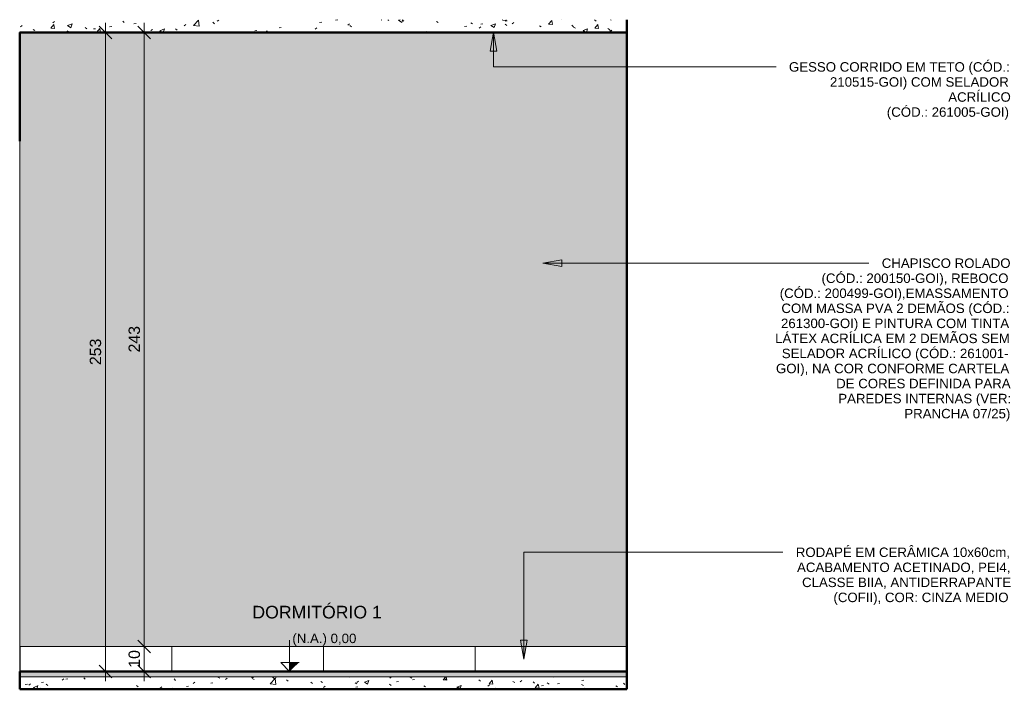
# Model space of a CAD drawing. Header units: metres. Extents: x 5.1 to 22.9, y -14.4 to 2.6.
# Tile 3 of 5: x 5.1 to 9, y -0.1 to 2.6. Entities that reach past the tile are written whole.
import ezdxf

# ---------------------------------------------------------------- set-up
doc = ezdxf.new("R2010")
doc.units = ezdxf.units.M
for name, color, linetype, lineweight in [('A-ANNO-DIMS', 7, 'Continuous', 9), ('A-ANNO-DIMS-25', 7, 'Continuous', 9), ('A-CLNG', 7, 'Continuous', 5), ('A-DOOR', 7, 'Continuous', 5), ('A-FLOR', 7, 'Continuous', 5), ('A-FLOR-MCUT', 7, 'Continuous', 5), ('A-FLOR-PATT', 7, 'Continuous', 50), ('A-WALL', 7, 'Continuous', 5), ('A-WALL-PATT', 7, 'Continuous', 5), ('G-ANNO-DIMS', 7, 'Continuous', 9), ('G-ANNO-TEXT', 7, 'Continuous', 9), ('I-WALL', 7, 'Continuous', 5)]:
    doc.layers.add(name, color=color, linetype=linetype, lineweight=lineweight)
doc.styles.add('Arial', font='arial.ttf', dxfattribs={"height": 0.0375})
doc.styles.add('Arial_1', font='arial.ttf', dxfattribs={"height": 0.05})
doc.styles.add('Arial_2', font='arial.ttf', dxfattribs={"height": 0.045})
doc.dimstyles.new('Com_linha__ref__contínua__-_Cor_Vermelha_Arial_1_8mm', dxfattribs={"dimscale": 0.3048, "dimtxt": 0.045912, "dimasz": 0.164042, "dimexe": 0.123031, "dimexo": 0.123031, "dimgap": 0.012303, "dimtad": 1, "dimdec": 1, "dimlfac": 100, "dimrnd": 0.1, "dimdsep": 46, "dimtxsty": 'Arial_2', "dimblk1": 'OBLIQUE', "dimblk2": 'OBLIQUE', "dimsah": 1, "dimcen": 0.09, "dimdle": 0.123031, "dimazin": 0, "dimtfac": 1, "dimtdec": 4, "dimtix": 1, "dimtmove": 0, "dimatfit": 3, "dimfxl": 1, "dimtvp": 1, "dimtolj": 1, "dimtzin": 0, "dimarcsym": 2})
pattern_1 = [(50, (0, 0), (0.1821895, -0.015938), [0.01905, -0.20955]), (355, (0, 0), (-0.0352423, 0.1910586), [0.01524, -0.16764]), (100.451, (0.01518, -0.00133), (0.146942, 0.1751196), [0.01619, -0.17809]), (46.184, (0, 0.0508), (0.271077, -0.0420454), [0.02857, -0.31432]), (96.636, (0.0226, 0.0473), (0.237407, 0.247433), [0.02429, -0.26714]), (351.184, (0, 0.0508), (0.237406, 0.247428), [0.02286, -0.25146]), (21, (0.0254, 0.0381), (0.1516197, -0.102267), [0.01905, -0.20955]), (326, (0.0254, 0.0381), (0.0618035, 0.1841894), [0.01524, -0.16764]), (71.451, (0.03803, 0.02958), (0.213418, 0.0819242), [0.01619, -0.17809]), (37.5, (0, 0), (0.00308637, 0.08455105), [0.00838, -0.15723, 0.00838, -0.1618, -0.16827]), (37.5, (0, 0), (0.00308637, 0.08455105), [-0.33579, 0.00838, -0.15989]), (7.5, (0, 0), (0.0668157, 0.1001782), [0.00838, -0.08865, 0.00838, -0.15342, -0.06413]), (7.5, (0, 0), (0.0668157, 0.1001782), [-0.25883, 0.00838, -0.05575]), (327.5, (-0.05664, 0), (0.1355866, -0.0057276), [0.00838, -0.05512, 0.00838, -0.18974, -0.26289]), (327.5, (-0.05664, 0), (0.1355866, -0.0057276), [-0.26162, 0.00838, -0.25451]), (317.5, (-0.08204, 0), (0.1481253, 0.0254287), [0.00838, -0.07417, 0.00838, -0.12319, -0.18669]), (317.5, (-0.08204, 0), (0.1481253, 0.0254287), [-0.21412, 0.00838, -0.17831])]
pattern_2 = [(0, (5.144, 0), (0, 0.6), []), (90, (5.144, 0), (-0.6, 4e-17), [])]

# ---------------------------------------------------------------- blocks, each defined once
blk = doc.blocks.new('PORTA DE GIRO L_2886462-4c0')
at = {"layer": 'A-DOOR', "lineweight": 15}
for p, q in [((5.1436, 2.09), (5.1433, 2.09)), ((5.1433, 2.085), (5.1436, 2.085)), ((5.1436, 2.085), (5.1436, 2.09))]:
    blk.add_line(p, q, dxfattribs=at)
at = {"layer": 'A-DOOR'}
blk.add_line((5.1436, 2.085), (5.1436, 0), dxfattribs=at)
blk = doc.blocks.new('Elevações de ponto - Cota de elevação - corte _N_O e N_A_-1979376-4c')
at = {"layer": 'G-ANNO-DIMS'}
blk.add_hatch(color=256, dxfattribs=at).paths.add_polyline_path([(6.2483, 0.0368), (6.21, 0), (6.21, 0.0368)])
for p, q in [((6.21, 0), (6.21, 0.125)), ((6.1757, 0.0993), (6.4747, 0.0993)), ((6.21, 0), (6.1757, 0.0368)), ((6.1757, 0.0368), (6.2483, 0.0368)), ((6.21, 0.0368), (6.1757, 0.0368)), ((6.1757, 0.0368), (6.21, 0)), ((6.21, 0), (6.21, 0.0368))]:
    blk.add_line(p, q, dxfattribs=at)
blk = doc.blocks.new('DIMBLOCK1-4c')
at = {"layer": 'A-ANNO-DIMS-25', "color": 242, "true_color": 0xbd2b2e, "transparency": 16777216}
for p, q in [((5.6359, 0.1), (5.6109, 0.125)), ((5.6359, 0.1), (5.5984, 0.1)), ((5.6359, -0.0375), (5.6359, 0.1)), ((5.6359, 0.1), (5.6609, 0.075)), ((5.6359, 0.1), (5.6381, 0.1)), ((5.6359, 0), (5.6109, 0.025)), ((5.6359, 0), (5.5984, 0)), ((5.6359, 0), (5.6609, -0.025)), ((5.6359, 0), (5.6381, 0))]:
    blk.add_line(p, q, dxfattribs=at)
at = {"layer": 'A-ANNO-DIMS-25', "color": 0, "transparency": 16777216, "insert": (5.5738, 0.0154), "char_height": 0.045, "width": 0.083065, "attachment_point": 1, "rotation": 90, "line_spacing_factor": 0.941778, "style": 'Arial_2'}
blk.add_mtext('10', dxfattribs=at)
blk = doc.blocks.new('_Oblique')
at = {"color": 0, "linetype": 'ByBlock', "lineweight": -2}
blk.add_line((-0.5, -0.5), (0.5, 0.5), dxfattribs=at)
blk = doc.blocks.new('DIMBLOCK2-4c')
at = {"layer": 'A-ANNO-DIMS-25', "color": 242, "true_color": 0xbd2b2e, "transparency": 16777216}
for p, q in [((5.6359, 2.53), (5.6109, 2.555)), ((5.6359, 0.1), (5.6359, 2.5675)), ((5.6359, 2.53), (5.5984, 2.53)), ((5.6359, 2.53), (5.6609, 2.505)), ((5.6359, 2.53), (5.6381, 2.53)), ((5.6359, 0.1), (5.6109, 0.125)), ((5.6359, 0.1), (5.5984, 0.1)), ((5.6359, 0.1), (5.6609, 0.075)), ((5.6359, 0.1), (5.6381, 0.1))]:
    blk.add_line(p, q, dxfattribs=at)
at = {"layer": 'A-ANNO-DIMS-25', "color": 0, "transparency": 16777216, "insert": (5.5738, 1.2631), "char_height": 0.045, "width": 0.124597, "attachment_point": 1, "rotation": 90, "line_spacing_factor": 0.941778, "style": 'Arial_2'}
blk.add_mtext('243', dxfattribs=at)
blk = doc.blocks.new('DIMBLOCK3-4c')
at = {"layer": 'A-ANNO-DIMS-25', "color": 242, "true_color": 0xbd2b2e, "transparency": 16777216}
for p, q in [((5.4825, 2.53), (5.4575, 2.555)), ((5.4825, -0.0375), (5.4825, 2.5675)), ((5.4825, 2.53), (5.445, 2.53)), ((5.4825, 2.53), (5.5075, 2.505)), ((5.4825, 2.53), (5.4846, 2.53)), ((5.4825, 0), (5.4575, 0.025)), ((5.4825, 0), (5.445, 0)), ((5.4825, 0), (5.5075, -0.025)), ((5.4825, 0), (5.4846, 0))]:
    blk.add_line(p, q, dxfattribs=at)
at = {"layer": 'A-ANNO-DIMS-25', "color": 0, "transparency": 16777216, "insert": (5.4203, 1.2131), "char_height": 0.045, "width": 0.124597, "attachment_point": 1, "rotation": 90, "line_spacing_factor": 0.941778, "style": 'Arial_2'}
blk.add_mtext('253', dxfattribs=at)

msp = doc.modelspace()

# ---------------------------------------------------------------- hatches: boundary and pattern name
at = {"layer": 'A-FLOR', "true_color": 0xbbc5c4}
msp.add_hatch(color=9, dxfattribs=at).paths.add_polyline_path([(5.1433, -0.02), (7.5437, -0.02), (7.5437, 0), (5.1433, 0)])
at = {"layer": 'A-FLOR-PATT', "lineweight": 5, "true_color": 0x787878}
h = msp.add_hatch(dxfattribs=at)
h.set_pattern_fill('FP_1', color=8, style=0, pattern_type=2)
h.set_pattern_definition(pattern_1)
h.paths.add_polyline_path([(6.1736, 2.53), (7.5437, 2.53), (7.5437, 2.5802), (5.1433, 2.5802), (5.1433, 2.53), (6.0136, 2.53)])
h = msp.add_hatch(dxfattribs=at)
h.set_pattern_fill('FP_1', color=8, style=0, pattern_type=2)
h.set_pattern_definition(pattern_1)
h.paths.add_polyline_path([(7.5437, -0.07), (7.5437, -0.02), (5.1433, -0.02), (5.1433, -0.07), (6.3436, -0.07)])
at = {"layer": 'A-WALL', "true_color": 0xf4f4f4}
msp.add_hatch(color=7, dxfattribs=at).paths.add_polyline_path([(7.5437, 0), (7.5437, 0.1), (7.5417, 0.1), (7.5417, 0)])
at = {"layer": 'A-WALL-PATT', "true_color": 0x787878}
h = msp.add_hatch(dxfattribs=at)
h.set_pattern_fill('FP_3', color=8, style=0, pattern_type=2)
h.set_pattern_definition(pattern_2)
h.paths.add_polyline_path([(5.1436, 0), (5.1456, 0), (5.1456, 0.1), (5.1436, 0.1), (5.1436, 0.0736)])
h = msp.add_hatch(dxfattribs=at)
h.set_pattern_fill('FP_2', color=8, style=0, pattern_type=2)
h.set_pattern_definition(pattern_2)
h.paths.add_polyline_path([(6.1736, 0), (7.5417, 0), (7.5417, 0.1), (5.1456, 0.1), (5.1456, 0), (6.0136, 0)])
at = {"layer": 'G-ANNO-TEXT'}
for points in [[(7.0166, 2.531), (7.0033, 2.456), (7.0298, 2.456)], [(7.2119, 1.6165), (7.2869, 1.6033), (7.2869, 1.6297)], [(7.1364, 0.0497), (7.1497, 0.1247), (7.1232, 0.1247)]]:
    msp.add_hatch(color=256, dxfattribs=at).paths.add_polyline_path(points)
at = {"layer": 'I-WALL', "true_color": 0xf4eccd}
for points in [[(5.1433, 2.1), (5.1436, 2.1), (5.1436, 2.53), (5.1433, 2.53), (5.1433, 2.1253)], [(5.1436, 0.1), (6.0136, 0.1), (6.0136, 2.53), (5.1436, 2.53), (5.1436, 0.4775)], [(6.1736, 0.1), (6.1736, 2.53), (6.0136, 2.53), (6.0136, 0.1)], [(7.5437, 0.1), (7.5437, 2.53), (6.1736, 2.53), (6.1736, 0.1), (7.5417, 0.1)], [(5.1436, 2.09), (5.1436, 2.1), (5.1433, 2.1), (5.1433, 2.09)]]:
    msp.add_hatch(color=254, dxfattribs=at).paths.add_polyline_path(points)

# ---------------------------------------------------------------- linework, layer by layer
at = {"layer": 'A-CLNG'}
for p, q in [((7.5437, 2.532), (5.1436, 2.532)), ((5.1436, 2.532), (5.1436, 2.53)), ((7.5437, 2.531), (5.1436, 2.531))]:
    msp.add_line(p, q, dxfattribs=at)
at = {"layer": 'A-FLOR', "lineweight": 50}
for p, q in [((7.5437, 2.53), (7.5437, 2.5802)), ((5.1436, 2.53), (7.5437, 2.53)), ((7.5437, 0), (5.1433, 0)), ((7.5437, -0.07), (7.5437, 0)), ((5.1433, -0.07), (7.5439, -0.07))]:
    msp.add_line(p, q, dxfattribs=at)
at = {"layer": 'A-FLOR-MCUT'}
msp.add_line((7.5437, -0.02), (5.1433, -0.02), dxfattribs=at)
at = {"layer": 'A-WALL'}
for p, q in [((5.1436, 2.53), (5.1433, 2.53)), ((5.1436, 0.1), (7.5417, 0.1)), ((5.1456, 0), (5.1456, 0.1))]:
    msp.add_line(p, q, dxfattribs=at)
at = {"layer": 'A-WALL', "lineweight": 25}
for p, q in [((7.5417, 0.1), (7.5417, 0)), ((7.5437, 0.1), (7.5417, 0.1))]:
    msp.add_line(p, q, dxfattribs=at)
at = {"layer": 'G-ANNO-TEXT'}
for p, q in [((7.0166, 2.531), (7.0033, 2.456)), ((7.0298, 2.456), (7.0166, 2.531)), ((7.0166, 2.531), (7.0166, 2.3932)), ((7.0033, 2.456), (7.0298, 2.456)), ((7.0166, 2.3932), (8.0733, 2.3932)), ((8.0733, 2.3932), (8.1345, 2.3932)), ((7.2869, 1.6297), (7.2119, 1.6165)), ((7.2119, 1.6165), (7.2869, 1.6033)), ((7.2119, 1.6165), (7.9178, 1.6165)), ((7.2869, 1.6033), (7.2869, 1.6297)), ((7.9178, 1.6165), (8.5015, 1.6165)), ((7.1364, 0.4724), (7.9747, 0.4724)), ((7.1364, 0.0497), (7.1364, 0.4724)), ((7.9747, 0.4724), (8.1616, 0.4724)), ((7.1497, 0.1247), (7.1232, 0.1247)), ((7.1232, 0.1247), (7.1364, 0.0497)), ((7.1364, 0.0497), (7.1497, 0.1247))]:
    msp.add_line(p, q, dxfattribs=at)
at = {"layer": 'I-WALL', "lineweight": 50}
for p, q in [((5.1436, 2.1), (5.1436, 2.53)), ((7.5437, 2.53), (7.5437, 0)), ((5.1433, 2.1), (5.1436, 2.1)), ((5.1436, -0.07), (5.1436, 0))]:
    msp.add_line(p, q, dxfattribs=at)
at = {"layer": 'I-WALL'}
msp.add_line((5.1436, 2.1), (5.1436, 2.09), dxfattribs=at)

# ---------------------------------------------------------------- block references
at = {"layer": 'A-DOOR'}
msp.add_blockref('PORTA DE GIRO L_2886462-4c0', (0, 0), dxfattribs=at)
at = {"layer": 'G-ANNO-DIMS'}
msp.add_blockref('Elevações de ponto - Cota de elevação - corte _N_O e N_A_-1979376-4c', (0, 0), dxfattribs=at)

# ---------------------------------------------------------------- texts
at = {"layer": 'G-ANNO-DIMS', "lineweight": 18, "insert": (6.2215, 0.1504), "char_height": 0.0375, "width": 0.30255, "attachment_point": 1, "line_spacing_factor": 0.941778, "style": 'Arial'}
msp.add_mtext('(N.A.) 0,00', dxfattribs=at)
at = {"layer": 'G-ANNO-TEXT', "attachment_point": 1}
for s, insert, char_height, width, style in [('GESSO CORRIDO EM TETO (CÓD.: ', (8.1853, 2.412), 0.0375, 1.066244, 'Arial'), ('210515-GOI) COM SELADOR ', (8.3474, 2.3524), 0.0375, 0.869831, 'Arial'), ('ACRÍLICO ', (8.8153, 2.2929), 0.0375, 0.302637, 'Arial'), ('(CÓD.: 261005-GOI)', (8.5723, 2.2334), 0.0375, 0.597257, 'Arial'), ('CHAPISCO ROLADO', (8.5523, 1.6352), 0.0375, 0.621308, 'Arial'), ('(CÓD.: 200150-GOI), REBOCO', (8.3142, 1.5757), 0.0375, 0.909915, 'Arial'), ('(CÓD.: 200499-GOI),EMASSAMENTO', (8.1488, 1.5162), 0.0375, 1.110337, 'Arial'), ('COM MASSA PVA 2 DEMÃOS (CÓD.:', (8.1555, 1.4567), 0.0375, 1.10232, 'Arial'), ('261300-GOI) E PINTURA COM TINTA', (8.1538, 1.3971), 0.0375, 1.104325, 'Arial'), ('LÁTEX ACRÍLICA EM 2 DEMÃOS SEM', (8.1306, 1.3376), 0.0375, 1.132384, 'Arial'), ('SELADOR ACRÍLICO (CÓD.: 261001-', (8.1571, 1.2781), 0.0375, 1.100316, 'Arial'), ('GOI), NA COR CONFORME CARTELA', (8.134, 1.2185), 0.0375, 1.128375, 'Arial'), ('DE CORES DEFINIDA PARA', (8.3721, 1.159), 0.0375, 0.839768, 'Arial'), ('PAREDES INTERNAS (VER:', (8.3803, 1.0995), 0.0375, 0.829747, 'Arial'), ('PRANCHA 07/25)', (8.6416, 1.0399), 0.0375, 0.51308, 'Arial'), ('RODAPÉ EM CERÂMICA 10x60cm, ', (8.2124, 0.4912), 0.0375, 1.032173, 'Arial'), ('ACABAMENTO ACETINADO, PEI4, ', (8.2173, 0.4316), 0.0375, 1.02616, 'Arial'), ('CLASSE BIIA, ANTIDERRAPANTE ', (8.2372, 0.3721), 0.0375, 1.002109, 'Arial'), ('(COFII), COR: CINZA MEDIO', (8.3612, 0.3126), 0.0375, 0.851793, 'Arial'), ('DORMITÓRIO 1', (6.0633, 0.2605), 0.05, 0.62732, 'Arial_1')]:
    msp.add_mtext(s, dxfattribs=dict(at, insert=insert, char_height=char_height, width=width, style=style))

# ---------------------------------------------------------------- dimensions: what is measured, and where the dimension line sits
at = {"layer": 'A-ANNO-DIMS', "color": 242, "true_color": 0xbd2b2e}
for base, p1, p2, override, picture, middle in [((5.4825, 2.53), (5.4471, 0), (5.4471, 2.53), {"dimpost": '<>', "dimfxl": 2.53}, 'DIMBLOCK3-4c', (5.4558, 1.265)), ((5.6359, 2.53), (5.6006, 0.1), (5.6006, 2.53), {"dimpost": '<>', "dimfxl": 2.43}, 'DIMBLOCK2-4c', (5.6092, 1.315)), ((5.6359, 0.1), (5.6006, 0), (5.6006, 0.1), {"dimpost": '<>', "dimfxl": 0.1}, 'DIMBLOCK1-4c', (5.6092, 0.05))]:
    dim = msp.add_linear_dim(base=base, p1=p1, p2=p2, angle=90, dimstyle='Com_linha__ref__contínua__-_Cor_Vermelha_Arial_1_8mm', override=override, dxfattribs=at)
    dim.commit()
    dim.dimension.update_dxf_attribs({"geometry": picture, "text_midpoint": middle})

doc.saveas('drawing.dxf')
